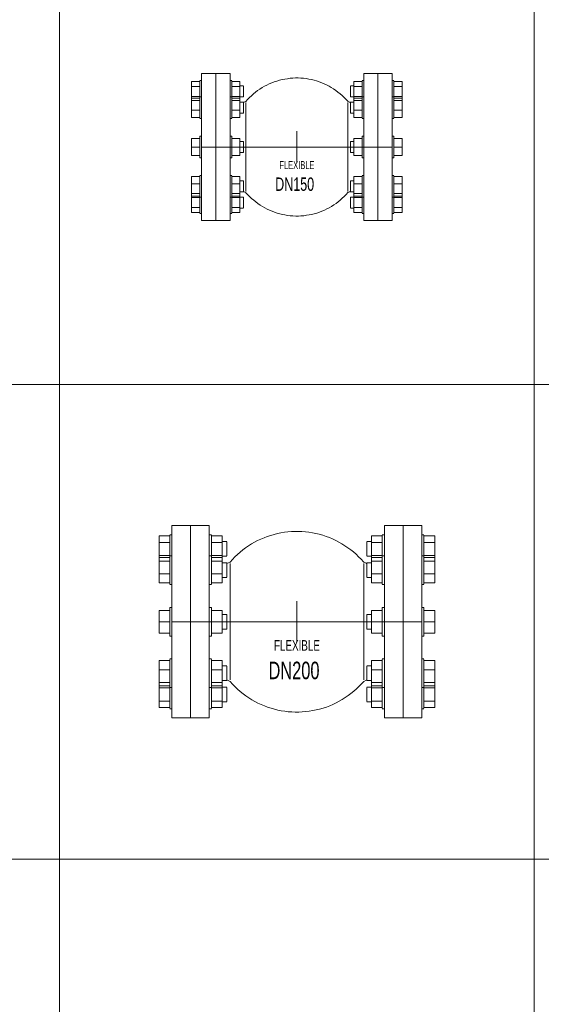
# Model space of a CAD drawing. Header units: millimetres. Extents: x 2339 to 23224, y 1509 to 18979.
# Tile 27 of 124: x 9109 to 10208, y 3903 to 5977. Entities that reach past the tile are written whole.
import ezdxf

# ---------------------------------------------------------------- set-up
doc = ezdxf.new("R2010")
doc.units = ezdxf.units.MM
doc.set_wipeout_variables(frame=1)
doc.layers.get('0').update_dxf_attribs({"lineweight": 0})
doc.styles.add('DISOCP', font='disocp.shx', dxfattribs={"width": 0.6})

# ---------------------------------------------------------------- blocks, each defined once
blk = doc.blocks.new('*U199')
blk.add_wipeout([(-84.2, -92.5), (-120.2, -92.5), (-120.2, -83.7), (-122.3, -83.7), (-122.3, -82.6), (-132.6, -82.6), (-132.6, 82.6), (-122.3, 82.6), (-122.3, 83.7), (-120.2, 83.7), (-120.2, 92.5), (-84.2, 92.5), (-84.2, 83.7), (-82.1, 83.7), (-82.1, 82.6), (-71.9, 82.6), (-71.9, 77), (-67.4, 77), (-67.4, 63), (-71.9, 63), (-71.9, 56.5), (-67.4, 56.5), (-67.4, 56.1), (-64.3, 57.3), (-56, 65.8), (-48, 72), (-39.3, 77.2), (-31.6, 80.8), (-23.6, 83.5), (-13.7, 85.8), (-1.9, 86.9), (10, 86.3), (18.3, 84.9), (28.1, 82.1), (37.5, 78.2), (47.7, 72.2), (54.4, 67.1), (58.2, 63.7), (64.1, 57.6), (67.6, 56), (67.4, 56.5), (71.9, 56.5), (71.9, 63), (67.4, 63), (67.4, 77), (71.9, 77), (71.9, 82.6), (82.1, 82.6), (82.1, 83.7), (83.2, 83.7), (84.2, 83.7), (84.2, 92.5), (120.2, 92.5), (120.2, 83.7), (122.3, 83.7), (122.3, 82.6), (132.6, 82.6), (132.6, -82.6), (122.3, -82.6), (122.3, -83.7), (120.2, -83.7), (120.2, -92.5), (84.2, -92.5), (84.2, -83.7), (82.1, -83.7), (82.1, -82.6), (71.9, -82.6), (71.9, -77), (67.4, -77), (67.4, -63), (71.9, -63), (71.9, -56.5), (67.4, -56.5), (66.7, -56.3), (64.3, -57.3), (56, -65.8), (50.7, -70), (46.6, -73), (42.2, -75.6), (37.8, -78), (31.6, -80.8), (26.8, -82.5), (20.3, -84.4), (13.7, -85.8), (5.2, -86.7), (-1.5, -86.9), (-8.3, -86.5), (-15, -85.6), (-23.2, -83.6), (-29.7, -81.5), (-37.5, -78.2), (-44.9, -74), (-51.8, -69.2), (-55.7, -66), (-60.6, -61.3), (-63, -58.8), (-64.1, -57.6), (-67.3, -56.1), (-67.3, -56.5), (-71.9, -56.5), (-71.9, -63), (-67.4, -63), (-67.4, -77), (-71.9, -77), (-71.9, -82.6), (-82.1, -82.6), (-82.1, -83.7), (-84.2, -83.7)])
for p, q in [((-102.2, 92.5), (-120.2, 92.5)), ((-120.2, 0), (-120.2, 92.5)), ((-102.2, 92.5), (-102.2, 0)), ((-84.2, 92.5), (-102.2, 92.5)), ((-102.2, 0), (-102.2, 92.5)), ((-84.2, 92.5), (-84.2, 0)), ((102.2, 92.5), (84.2, 92.5)), ((84.2, 0), (84.2, 92.5)), ((120.2, 92.5), (102.2, 92.5)), ((102.2, 0), (102.2, 92.5)), ((102.2, 92.5), (102.2, 0)), ((120.2, 92.5), (120.2, 0)), ((-132.6, 76.3), (-132.6, 82.6)), ((-122.3, 82.6), (-132.6, 82.6)), ((-132.6, 63.7), (-132.6, 76.3)), ((-122.3, 76.3), (-132.6, 76.3)), ((-120.2, 83.7), (-122.3, 83.7)), ((-122.3, 70), (-122.3, 83.3)), ((-82.1, 83.7), (-84.2, 83.7)), ((-82.1, 83.3), (-82.1, 70)), ((-71.9, 82.6), (-82.1, 82.6)), ((-71.9, 76.3), (-82.1, 76.3)), ((-71.9, 82.6), (-71.9, 76.3)), ((-67.4, 77), (-71.9, 77)), ((-71.9, 76.3), (-71.9, 63.7)), ((-67.4, 76.8), (-67.4, 70)), ((71.9, 77), (67.4, 77)), ((67.4, 70), (67.4, 76.8)), ((71.9, 76.3), (71.9, 82.6)), ((82.1, 82.6), (71.9, 82.6)), ((71.9, 63.7), (71.9, 76.3)), ((82.1, 76.3), (71.9, 76.3)), ((84.2, 83.7), (82.1, 83.7)), ((82.1, 70), (82.1, 83.3)), ((122.3, 83.7), (120.2, 83.7)), ((122.3, 83.3), (122.3, 70)), ((132.6, 82.6), (122.3, 82.6)), ((132.6, 76.3), (122.3, 76.3)), ((132.6, 82.6), (132.6, 76.3)), ((132.6, 76.3), (132.6, 63.7)), ((-132.6, 61.7), (-132.6, 63.7)), ((-132.6, 63.7), (-122.3, 63.7)), ((-122.3, 63.1), (-122.3, 70)), ((-120.2, 63.2), (-122.3, 63.2)), ((-122.3, 39.8), (-122.3, 62.8)), ((-82.1, 63.2), (-84.2, 63.2)), ((-82.1, 70), (-82.1, 63.1)), ((-82.1, 63.7), (-71.9, 63.7)), ((-82.1, 62.8), (-82.1, 39.8)), ((-71.9, 63.7), (-71.9, 61.7)), ((-71.9, 63), (-67.4, 63)), ((-67.4, 70), (-67.4, 63.2)), ((67.4, 63.2), (67.4, 70)), ((67.4, 63), (71.9, 63)), ((71.9, 61.7), (71.9, 63.7)), ((71.9, 63.7), (82.1, 63.7)), ((82.1, 63.1), (82.1, 70)), ((84.2, 63.2), (82.1, 63.2)), ((82.1, 39.8), (82.1, 62.8)), ((122.3, 63.2), (120.2, 63.2)), ((122.3, 70), (122.3, 63.1)), ((122.3, 63.7), (132.6, 63.7)), ((122.3, 62.8), (122.3, 39.8)), ((132.6, 63.7), (132.6, 61.7)), ((-132.6, 58.4), (-132.6, 61.7)), ((-122.3, 61.7), (-132.6, 61.7)), ((-132.6, 46.2), (-132.6, 58.4)), ((-122.3, 58.4), (-132.6, 58.4)), ((-71.9, 61.7), (-82.1, 61.7)), ((-71.9, 58.4), (-82.1, 58.4)), ((-71.9, 61.7), (-71.9, 58.4)), ((-71.9, 58.4), (-71.9, 46.2)), ((-67.4, 56.5), (-71.9, 56.5)), ((-67.4, 56.5), (-71.9, 56.5)), ((-67.4, 56.3), (-67.4, 44.5)), ((-67.4, 56.3), (-67.4, 56.3)), ((-64.3, 57.3), (-66.7, 56.3)), ((-64.3, 55.9), (-64.3, 0)), ((66.7, 56.3), (64.3, 57.3)), ((64.3, 55.9), (64.3, 0)), ((71.9, 56.5), (67.4, 56.5)), ((71.9, 56.5), (67.4, 56.5)), ((67.4, 44.5), (67.4, 56.3)), ((67.4, 56.3), (67.4, 56.3)), ((71.9, 58.4), (71.9, 61.7)), ((82.1, 61.7), (71.9, 61.7)), ((71.9, 46.2), (71.9, 58.4)), ((82.1, 58.4), (71.9, 58.4)), ((132.6, 61.7), (122.3, 61.7)), ((132.6, 58.4), (122.3, 58.4)), ((132.6, 61.7), (132.6, 58.4)), ((132.6, 58.4), (132.6, 46.2)), ((-132.6, 37.3), (-132.6, 46.2)), ((-122.3, 46.2), (-132.6, 46.2)), ((-132.6, 37.3), (-122.3, 37.3)), ((-122.3, 36.2), (-122.3, 39.8)), ((-71.9, 46.2), (-82.1, 46.2)), ((-82.1, 39.8), (-82.1, 36.2)), ((-82.1, 37.3), (-71.9, 37.3)), ((-71.9, 46.2), (-71.9, 37.3)), ((-71.9, 42.5), (-67.4, 42.5)), ((-67.4, 44.5), (-67.4, 42.7)), ((67.4, 42.7), (67.4, 44.5)), ((67.4, 42.5), (71.9, 42.5)), ((71.9, 37.3), (71.9, 46.2)), ((82.1, 46.2), (71.9, 46.2)), ((71.9, 37.3), (82.1, 37.3)), ((82.1, 36.2), (82.1, 39.8)), ((132.6, 46.2), (122.3, 46.2)), ((122.3, 39.8), (122.3, 36.2)), ((122.3, 37.3), (132.6, 37.3)), ((132.6, 46.2), (132.6, 37.3)), ((-122.3, 35.8), (-120.2, 35.8)), ((-84.2, 35.8), (-82.1, 35.8)), ((82.1, 35.8), (84.2, 35.8)), ((120.2, 35.8), (122.3, 35.8)), ((-120.2, 13.7), (-122.3, 13.7)), ((-122.3, 13.7), (-122.3, 13.3)), ((-122.3, -13.7), (-122.3, 13.7)), ((-82.1, 13.7), (-84.2, 13.7)), ((-82.1, 13.7), (-82.1, -13.7)), ((-82.1, 13.3), (-82.1, 13.7)), ((0, 19.8), (0, -19.8)), ((84.2, 13.7), (82.1, 13.7)), ((82.1, 13.7), (82.1, 13.3)), ((82.1, -13.7), (82.1, 13.7)), ((122.3, 13.7), (120.2, 13.7)), ((122.3, 13.7), (122.3, -13.7)), ((122.3, 13.3), (122.3, 13.7)), ((-132.6, 0), (-132.6, 10.9)), ((-122.3, 10.9), (-132.6, 10.9)), ((-132.6, -10.9), (-132.6, 0)), ((-122.3, 0), (-132.6, 0)), ((-120.2, 0), (120.2, 0)), ((-71.9, 10.9), (-82.1, 10.9)), ((-71.9, 0), (-82.1, 0)), ((-71.9, 10.9), (-71.9, 0)), ((-67.4, 7), (-71.9, 7)), ((-71.9, 0), (-71.9, -10.9)), ((-67.4, 7), (-67.4, -7)), ((-67.4, 6.8), (-67.4, 7)), ((-64.3, 0), (-64.3, -55.9)), ((64.3, 0), (64.3, -55.9)), ((71.9, 7), (67.4, 7)), ((67.4, 7), (67.4, 6.8)), ((67.4, -7), (67.4, 7)), ((71.9, 0), (71.9, 10.9)), ((82.1, 10.9), (71.9, 10.9)), ((71.9, -10.9), (71.9, 0)), ((82.1, 0), (71.9, 0)), ((132.6, 10.9), (122.3, 10.9)), ((132.6, 0), (122.3, 0)), ((132.6, 10.9), (132.6, 0)), ((132.6, 0), (132.6, -10.9)), ((-122.3, -10.9), (-132.6, -10.9)), ((-120.2, -92.5), (-120.2, 0)), ((-102.2, 0), (-102.2, -92.5)), ((-102.2, -92.5), (-102.2, 0)), ((-84.2, 0), (-84.2, -92.5)), ((-71.9, -10.9), (-82.1, -10.9)), ((-71.9, -7), (-67.4, -7)), ((-67.4, -7), (-67.4, -6.8)), ((67.4, -6.8), (67.4, -7)), ((67.4, -7), (71.9, -7)), ((82.1, -10.9), (71.9, -10.9)), ((84.2, -92.5), (84.2, 0)), ((102.2, -92.5), (102.2, 0)), ((102.2, 0), (102.2, -92.5)), ((120.2, 0), (120.2, -92.5)), ((132.6, -10.9), (122.3, -10.9)), ((-122.3, -13.3), (-122.3, -13.7)), ((-122.3, -13.7), (-120.2, -13.7)), ((-84.2, -13.7), (-82.1, -13.7)), ((-82.1, -13.7), (-82.1, -13.3)), ((82.1, -13.3), (82.1, -13.7)), ((82.1, -13.7), (84.2, -13.7)), ((120.2, -13.7), (122.3, -13.7)), ((122.3, -13.7), (122.3, -13.3)), ((-120.2, -35.8), (-122.3, -35.8)), ((-122.3, -39.8), (-122.3, -36.2)), ((-82.1, -35.8), (-84.2, -35.8)), ((-82.1, -36.2), (-82.1, -39.8)), ((84.2, -35.8), (82.1, -35.8)), ((82.1, -39.8), (82.1, -36.2)), ((122.3, -35.8), (120.2, -35.8)), ((122.3, -36.2), (122.3, -39.8)), ((-132.6, -46.2), (-132.6, -37.3)), ((-122.3, -37.3), (-132.6, -37.3)), ((-132.6, -58.4), (-132.6, -46.2)), ((-122.3, -46.2), (-132.6, -46.2)), ((-122.3, -62.8), (-122.3, -39.8)), ((-71.9, -37.3), (-82.1, -37.3)), ((-82.1, -39.8), (-82.1, -62.8)), ((-71.9, -46.2), (-82.1, -46.2)), ((-71.9, -37.3), (-71.9, -46.2)), ((-67.4, -42.5), (-71.9, -42.5)), ((-71.9, -46.2), (-71.9, -58.4)), ((-67.4, -42.7), (-67.4, -44.5)), ((-67.4, -44.5), (-67.4, -56.3)), ((71.9, -42.5), (67.4, -42.5)), ((67.4, -44.5), (67.4, -42.7)), ((67.4, -56.3), (67.4, -44.5)), ((71.9, -46.2), (71.9, -37.3)), ((82.1, -37.3), (71.9, -37.3)), ((71.9, -58.4), (71.9, -46.2)), ((82.1, -46.2), (71.9, -46.2)), ((82.1, -62.8), (82.1, -39.8)), ((132.6, -37.3), (122.3, -37.3)), ((122.3, -39.8), (122.3, -62.8)), ((132.6, -46.2), (122.3, -46.2)), ((132.6, -37.3), (132.6, -46.2)), ((132.6, -46.2), (132.6, -58.4)), ((-132.6, -61.7), (-132.6, -58.4)), ((-122.3, -58.4), (-132.6, -58.4)), ((-122.3, -61.7), (-132.6, -61.7)), ((-132.6, -63.7), (-132.6, -61.7)), ((-71.9, -58.4), (-82.1, -58.4)), ((-71.9, -61.7), (-82.1, -61.7)), ((-71.9, -56.5), (-67.4, -56.5)), ((-71.9, -56.5), (-67.4, -56.5)), ((-71.9, -58.4), (-71.9, -61.7)), ((-71.9, -61.7), (-71.9, -63.7)), ((-67.4, -56.3), (-67.4, -56.3)), ((-66.7, -56.3), (-64.3, -57.3)), ((64.3, -57.3), (66.7, -56.3)), ((67.4, -56.3), (67.4, -56.3)), ((67.4, -56.5), (71.9, -56.5)), ((67.4, -56.5), (71.9, -56.5)), ((71.9, -61.7), (71.9, -58.4)), ((82.1, -58.4), (71.9, -58.4)), ((82.1, -61.7), (71.9, -61.7)), ((71.9, -63.7), (71.9, -61.7)), ((132.6, -58.4), (122.3, -58.4)), ((132.6, -61.7), (122.3, -61.7)), ((132.6, -58.4), (132.6, -61.7)), ((132.6, -61.7), (132.6, -63.7)), ((-132.6, -76.3), (-132.6, -63.7)), ((-122.3, -63.7), (-132.6, -63.7)), ((-122.3, -70), (-122.3, -63.1)), ((-122.3, -63.2), (-120.2, -63.2)), ((-122.3, -83.3), (-122.3, -70)), ((-84.2, -63.2), (-82.1, -63.2)), ((-82.1, -63.1), (-82.1, -70)), ((-71.9, -63.7), (-82.1, -63.7)), ((-82.1, -70), (-82.1, -83.3)), ((-67.4, -63), (-71.9, -63)), ((-71.9, -63.7), (-71.9, -76.3)), ((-67.4, -63.2), (-67.4, -70)), ((-67.4, -70), (-67.4, -76.8)), ((71.9, -63), (67.4, -63)), ((67.4, -70), (67.4, -63.2)), ((67.4, -76.8), (67.4, -70)), ((71.9, -76.3), (71.9, -63.7)), ((82.1, -63.7), (71.9, -63.7)), ((82.1, -70), (82.1, -63.1)), ((82.1, -63.2), (84.2, -63.2)), ((82.1, -83.3), (82.1, -70)), ((120.2, -63.2), (122.3, -63.2)), ((122.3, -63.1), (122.3, -70)), ((132.6, -63.7), (122.3, -63.7)), ((122.3, -70), (122.3, -83.3)), ((132.6, -63.7), (132.6, -76.3)), ((-132.6, -82.6), (-132.6, -76.3)), ((-122.3, -76.3), (-132.6, -76.3)), ((-122.3, -82.6), (-132.6, -82.6)), ((-122.3, -83.7), (-120.2, -83.7)), ((-84.2, -83.7), (-82.1, -83.7)), ((-71.9, -76.3), (-82.1, -76.3)), ((-71.9, -82.6), (-82.1, -82.6)), ((-71.9, -76.3), (-71.9, -82.6)), ((-71.9, -77), (-67.4, -77)), ((67.4, -77), (71.9, -77)), ((71.9, -82.6), (71.9, -76.3)), ((82.1, -76.3), (71.9, -76.3)), ((82.1, -82.6), (71.9, -82.6)), ((82.1, -83.7), (84.2, -83.7)), ((120.2, -83.7), (122.3, -83.7)), ((132.6, -76.3), (122.3, -76.3)), ((132.6, -82.6), (122.3, -82.6)), ((132.6, -76.3), (132.6, -82.6)), ((-120.2, -92.5), (-102.2, -92.5)), ((-102.2, -92.5), (-84.2, -92.5)), ((84.2, -92.5), (102.2, -92.5)), ((102.2, -92.5), (120.2, -92.5))]:
    blk.add_line(p, q)
at = {"flags": 128}
for points in [[(-64.3, 57.3), (-62.1, 59.9), (-59.7, 62.3), (-57.2, 64.6), (-54.7, 66.9), (-52.1, 69), (-49.4, 71), (-46.6, 73), (-43.7, 74.8), (-40.8, 76.5), (-37.8, 78), (-34.7, 79.5), (-31.6, 80.8), (-28.4, 82), (-25.2, 83.1), (-21.9, 84), (-18.6, 84.8), (-15.3, 85.5), (-12, 86), (-8.6, 86.5), (-5.2, 86.7), (-1.9, 86.9), (1.5, 86.9), (4.9, 86.8), (8.3, 86.5), (11.7, 86.1), (15, 85.6), (18.3, 84.9), (21.6, 84.1), (24.9, 83.2), (28.1, 82.1), (31.3, 80.9), (34.4, 79.6), (37.5, 78.2), (40.5, 76.6), (43.4, 74.9), (46.3, 73.1), (49.1, 71.2), (51.8, 69.2), (54.4, 67.1), (57, 64.9), (59.5, 62.5), (61.8, 60.1), (64.1, 57.6), (64.3, 57.3)], [(-67.5, 56), (-67.1, 56.2), (-66.7, 56.3)], [(66.7, 56.3), (67.1, 56.2), (67.6, 56)], [(-66.7, -56.3), (-67.1, -56.2), (-67.6, -56)], [(64.3, -57.3), (62.1, -59.9), (59.7, -62.3), (57.2, -64.6), (54.7, -66.9), (52.1, -69), (49.4, -71), (46.6, -73), (43.7, -74.8), (40.8, -76.5), (37.8, -78), (34.7, -79.5), (31.6, -80.8), (28.4, -82), (25.2, -83.1), (21.9, -84), (18.6, -84.8), (15.3, -85.5), (12, -86), (8.6, -86.5), (5.2, -86.7), (1.9, -86.9), (-1.5, -86.9), (-4.9, -86.8), (-8.3, -86.5), (-11.7, -86.1), (-15, -85.6), (-18.3, -84.9), (-21.6, -84.1), (-24.9, -83.2), (-28.1, -82.1), (-31.3, -80.9), (-34.4, -79.6), (-37.5, -78.2), (-40.5, -76.6), (-43.4, -74.9), (-46.3, -73.1), (-49.1, -71.2), (-51.8, -69.2), (-54.4, -67.1), (-57, -64.9), (-59.5, -62.5), (-61.8, -60.1), (-64.1, -57.6), (-64.3, -57.3)], [(67.5, -56), (67.1, -56.2), (66.7, -56.3)]]:
    blk.add_lwpolyline(points, dxfattribs=at)
at = {"style": 'DISOCP', "width": 0.7}
for s, height, p in [('FLEXIBLE', 10.11, (-22, -27.8)), ('DN150', 16.84, (-27.3, -55.2))]:
    blk.add_text(s, height=height, dxfattribs=at).set_placement(p)
blk = doc.blocks.new('*U198')
blk.add_wipeout([(-84.23, -92.5), (-120.23, -92.5), (-120.23, -83.73), (-122.29, -83.73), (-122.29, -82.61), (-132.6, -82.61), (-132.6, 82.61), (-122.29, 82.61), (-122.29, 83.73), (-120.23, 83.73), (-120.23, 92.5), (-84.23, 92.5), (-84.23, 83.73), (-82.1, 83.73), (-82.1, 82.61), (-71.86, 82.61), (-71.86, 77.01), (-67.4, 77.01), (-67.4, 62.99), (-71.86, 62.99), (-71.86, 56.51), (-67.4, 56.51), (-67.4, 56.05), (-64.31, 57.33), (-55.97, 65.75), (-47.96, 72), (-39.26, 77.24), (-31.57, 80.8), (-23.56, 83.54), (-13.66, 85.78), (-1.86, 86.88), (9.98, 86.29), (18.33, 84.89), (28.1, 82.11), (37.46, 78.17), (47.69, 72.18), (54.45, 67.09), (58.23, 63.69), (64.09, 57.58), (67.56, 55.99), (67.4, 56.51), (71.86, 56.51), (71.86, 62.99), (67.4, 62.99), (67.4, 77.01), (71.86, 77.01), (71.86, 82.61), (82.1, 82.61), (82.1, 83.73), (83.17, 83.73), (84.23, 83.73), (84.23, 92.5), (120.23, 92.5), (120.23, 83.73), (122.29, 83.73), (122.29, 82.61), (132.6, 82.61), (132.6, -82.61), (122.29, -82.61), (122.29, -83.73), (120.23, -83.73), (120.23, -92.5), (84.23, -92.5), (84.23, -83.73), (82.1, -83.73), (82.1, -82.61), (71.86, -82.61), (71.86, -77.01), (67.4, -77.01), (67.4, -62.99), (71.86, -62.99), (71.86, -56.51), (67.4, -56.51), (66.68, -56.32), (64.31, -57.33), (55.97, -65.75), (50.71, -70.02), (46.56, -72.96), (42.23, -75.61), (37.76, -78.02), (31.57, -80.8), (26.8, -82.53), (20.29, -84.42), (13.66, -85.78), (5.24, -86.74), (-1.53, -86.89), (-8.29, -86.49), (-15, -85.56), (-23.25, -83.63), (-29.68, -81.51), (-37.46, -78.17), (-44.85, -74.03), (-51.81, -69.21), (-55.72, -65.97), (-60.64, -61.31), (-62.96, -58.84), (-64.09, -57.58), (-67.34, -56.07), (-67.34, -56.51), (-71.86, -56.51), (-71.86, -62.99), (-67.4, -62.99), (-67.4, -77.01), (-71.86, -77.01), (-71.86, -82.61), (-82.1, -82.61), (-82.1, -83.73), (-84.23, -83.73)])
for p, q in [((-102.23, 92.5), (-120.23, 92.5)), ((-120.23, 0), (-120.23, 92.5)), ((-102.23, 92.5), (-102.23, 0)), ((-84.23, 92.5), (-102.23, 92.5)), ((-102.23, 0), (-102.23, 92.5)), ((-84.23, 92.5), (-84.23, 0)), ((102.23, 92.5), (84.23, 92.5)), ((84.23, 0), (84.23, 92.5)), ((120.23, 92.5), (102.23, 92.5)), ((102.23, 0), (102.23, 92.5)), ((102.23, 92.5), (102.23, 0)), ((120.23, 92.5), (120.23, 0)), ((-132.6, 76.3), (-132.6, 82.61)), ((-122.29, 82.61), (-132.6, 82.61)), ((-132.6, 63.7), (-132.6, 76.3)), ((-122.29, 76.3), (-132.6, 76.3)), ((-120.23, 83.73), (-122.29, 83.73)), ((-122.29, 70), (-122.29, 83.26)), ((-82.1, 83.73), (-84.23, 83.73)), ((-82.1, 83.26), (-82.1, 70)), ((-71.86, 82.61), (-82.1, 82.61)), ((-71.86, 76.3), (-82.1, 76.3)), ((-71.86, 82.61), (-71.86, 76.3)), ((-67.4, 77.01), (-71.86, 77.01)), ((-71.86, 76.3), (-71.86, 63.7)), ((-67.4, 76.77), (-67.4, 70)), ((71.86, 77.01), (67.4, 77.01)), ((67.4, 70), (67.4, 76.77)), ((71.86, 76.3), (71.86, 82.61)), ((82.1, 82.61), (71.86, 82.61)), ((71.86, 63.7), (71.86, 76.3)), ((82.1, 76.3), (71.86, 76.3)), ((84.23, 83.73), (82.1, 83.73)), ((82.1, 70), (82.1, 83.26)), ((122.29, 83.73), (120.23, 83.73)), ((122.29, 83.26), (122.29, 70)), ((132.6, 82.61), (122.29, 82.61)), ((132.6, 76.3), (122.29, 76.3)), ((132.6, 82.61), (132.6, 76.3)), ((132.6, 76.3), (132.6, 63.7)), ((-122.29, 63.14), (-122.29, 70)), ((-82.1, 70), (-82.1, 63.14)), ((-67.4, 70), (-67.4, 63.23)), ((67.4, 63.23), (67.4, 70)), ((82.1, 63.14), (82.1, 70)), ((122.29, 70), (122.29, 63.14)), ((-132.6, 61.68), (-132.6, 63.7)), ((-132.6, 63.7), (-122.29, 63.7)), ((-132.6, 58.41), (-132.6, 61.68)), ((-122.29, 61.68), (-132.6, 61.68)), ((-132.6, 46.23), (-132.6, 58.41)), ((-122.29, 58.41), (-132.6, 58.41)), ((-120.23, 63.22), (-122.29, 63.22)), ((-122.29, 39.79), (-122.29, 62.76)), ((-82.1, 63.22), (-84.23, 63.22)), ((-82.1, 63.7), (-71.86, 63.7)), ((-82.1, 62.76), (-82.1, 39.79)), ((-71.86, 61.68), (-82.1, 61.68)), ((-71.86, 58.41), (-82.1, 58.41)), ((-71.86, 63.7), (-71.86, 61.68)), ((-71.86, 62.99), (-67.4, 62.99)), ((-71.86, 61.68), (-71.86, 58.41)), ((-71.86, 58.41), (-71.86, 46.23)), ((-64.31, 57.33), (-66.68, 56.32)), ((66.68, 56.32), (64.31, 57.33)), ((67.4, 62.99), (71.86, 62.99)), ((71.86, 61.68), (71.86, 63.7)), ((71.86, 63.7), (82.1, 63.7)), ((71.86, 58.41), (71.86, 61.68)), ((82.1, 61.68), (71.86, 61.68)), ((71.86, 46.23), (71.86, 58.41)), ((82.1, 58.41), (71.86, 58.41)), ((84.23, 63.22), (82.1, 63.22)), ((82.1, 39.79), (82.1, 62.76)), ((122.29, 63.22), (120.23, 63.22)), ((122.29, 63.7), (132.6, 63.7)), ((122.29, 62.76), (122.29, 39.79)), ((132.6, 61.68), (122.29, 61.68)), ((132.6, 58.41), (122.29, 58.41)), ((132.6, 63.7), (132.6, 61.68)), ((132.6, 61.68), (132.6, 58.41)), ((132.6, 58.41), (132.6, 46.23)), ((-67.4, 56.51), (-71.86, 56.51)), ((-67.4, 56.51), (-71.86, 56.51)), ((-67.4, 56.27), (-67.4, 44.54)), ((-67.4, 56.27), (-67.4, 56.27)), ((-64.31, 55.9), (-64.31, 0)), ((64.31, 55.9), (64.31, 0)), ((71.86, 56.51), (67.4, 56.51)), ((71.86, 56.51), (67.4, 56.51)), ((67.4, 44.54), (67.4, 56.27)), ((67.4, 56.27), (67.4, 56.27)), ((-132.6, 37.32), (-132.6, 46.23)), ((-122.29, 46.23), (-132.6, 46.23)), ((-122.29, 36.24), (-122.29, 39.79)), ((-71.86, 46.23), (-82.1, 46.23)), ((-82.1, 39.79), (-82.1, 36.24)), ((-71.86, 46.23), (-71.86, 37.32)), ((-71.86, 42.48), (-67.4, 42.48)), ((-67.4, 44.54), (-67.4, 42.72)), ((67.4, 42.72), (67.4, 44.54)), ((67.4, 42.48), (71.86, 42.48)), ((71.86, 37.32), (71.86, 46.23)), ((82.1, 46.23), (71.86, 46.23)), ((82.1, 36.24), (82.1, 39.79)), ((132.6, 46.23), (122.29, 46.23)), ((122.29, 39.79), (122.29, 36.24)), ((132.6, 46.23), (132.6, 37.32)), ((-132.6, 37.32), (-122.29, 37.32)), ((-122.29, 35.77), (-120.23, 35.77)), ((-84.23, 35.77), (-82.1, 35.77)), ((-82.1, 37.32), (-71.86, 37.32)), ((71.86, 37.32), (82.1, 37.32)), ((82.1, 35.77), (84.23, 35.77)), ((120.23, 35.77), (122.29, 35.77)), ((122.29, 37.32), (132.6, 37.32)), ((0, 19.77), (0, -19.77)), ((-132.6, 0), (-132.6, 10.92)), ((-122.29, 10.92), (-132.6, 10.92)), ((-120.23, 13.73), (-122.29, 13.73)), ((-122.29, 13.73), (-122.29, 13.26)), ((-122.29, -13.73), (-122.29, 13.73)), ((-82.1, 13.73), (-84.23, 13.73)), ((-82.1, 13.73), (-82.1, -13.73)), ((-82.1, 13.26), (-82.1, 13.73)), ((-71.86, 10.92), (-82.1, 10.92)), ((-71.86, 10.92), (-71.86, 0)), ((71.86, 0), (71.86, 10.92)), ((82.1, 10.92), (71.86, 10.92)), ((84.23, 13.73), (82.1, 13.73)), ((82.1, 13.73), (82.1, 13.26)), ((82.1, -13.73), (82.1, 13.73)), ((122.29, 13.73), (120.23, 13.73)), ((122.29, 13.73), (122.29, -13.73)), ((122.29, 13.26), (122.29, 13.73)), ((132.6, 10.92), (122.29, 10.92)), ((132.6, 10.92), (132.6, 0)), ((-132.6, -10.92), (-132.6, 0)), ((-122.29, 0), (-132.6, 0)), ((-120.23, 0), (120.23, 0)), ((-71.86, 0), (-82.1, 0)), ((-67.4, 7.01), (-71.86, 7.01)), ((-71.86, 0), (-71.86, -10.92)), ((-67.4, 7.01), (-67.4, -7.01)), ((-67.4, 6.77), (-67.4, 7.01)), ((-64.31, 0), (-64.31, -55.9)), ((64.31, 0), (64.31, -55.9)), ((71.86, 7.01), (67.4, 7.01)), ((67.4, 7.01), (67.4, 6.77)), ((67.4, -7.01), (67.4, 7.01)), ((71.86, -10.92), (71.86, 0)), ((82.1, 0), (71.86, 0)), ((132.6, 0), (122.29, 0)), ((132.6, 0), (132.6, -10.92)), ((-120.23, -92.5), (-120.23, 0)), ((-102.23, 0), (-102.23, -92.5)), ((-102.23, -92.5), (-102.23, 0)), ((-84.23, 0), (-84.23, -92.5)), ((-71.86, -7.01), (-67.4, -7.01)), ((-67.4, -7.01), (-67.4, -6.77)), ((67.4, -6.77), (67.4, -7.01)), ((67.4, -7.01), (71.86, -7.01)), ((84.23, -92.5), (84.23, 0)), ((102.23, -92.5), (102.23, 0)), ((102.23, 0), (102.23, -92.5)), ((120.23, 0), (120.23, -92.5)), ((-122.29, -10.92), (-132.6, -10.92)), ((-122.29, -13.26), (-122.29, -13.73)), ((-122.29, -13.73), (-120.23, -13.73)), ((-84.23, -13.73), (-82.1, -13.73)), ((-71.86, -10.92), (-82.1, -10.92)), ((-82.1, -13.73), (-82.1, -13.26)), ((82.1, -10.92), (71.86, -10.92)), ((82.1, -13.26), (82.1, -13.73)), ((82.1, -13.73), (84.23, -13.73)), ((120.23, -13.73), (122.29, -13.73)), ((132.6, -10.92), (122.29, -10.92)), ((122.29, -13.73), (122.29, -13.26)), ((-132.6, -46.23), (-132.6, -37.32)), ((-122.29, -37.32), (-132.6, -37.32)), ((-120.23, -35.77), (-122.29, -35.77)), ((-122.29, -39.79), (-122.29, -36.24)), ((-82.1, -35.77), (-84.23, -35.77)), ((-82.1, -36.24), (-82.1, -39.79)), ((-71.86, -37.32), (-82.1, -37.32)), ((-71.86, -37.32), (-71.86, -46.23)), ((71.86, -46.23), (71.86, -37.32)), ((82.1, -37.32), (71.86, -37.32)), ((84.23, -35.77), (82.1, -35.77)), ((82.1, -39.79), (82.1, -36.24)), ((122.29, -35.77), (120.23, -35.77)), ((122.29, -36.24), (122.29, -39.79)), ((132.6, -37.32), (122.29, -37.32)), ((132.6, -37.32), (132.6, -46.23)), ((-132.6, -58.41), (-132.6, -46.23)), ((-122.29, -46.23), (-132.6, -46.23)), ((-122.29, -62.76), (-122.29, -39.79)), ((-82.1, -39.79), (-82.1, -62.76)), ((-71.86, -46.23), (-82.1, -46.23)), ((-67.4, -42.48), (-71.86, -42.48)), ((-71.86, -46.23), (-71.86, -58.41)), ((-67.4, -42.72), (-67.4, -44.54)), ((-67.4, -44.54), (-67.4, -56.27)), ((71.86, -42.48), (67.4, -42.48)), ((67.4, -44.54), (67.4, -42.72)), ((67.4, -56.27), (67.4, -44.54)), ((71.86, -58.41), (71.86, -46.23)), ((82.1, -46.23), (71.86, -46.23)), ((82.1, -62.76), (82.1, -39.79)), ((122.29, -39.79), (122.29, -62.76)), ((132.6, -46.23), (122.29, -46.23)), ((132.6, -46.23), (132.6, -58.41)), ((-71.86, -56.51), (-67.4, -56.51)), ((-71.86, -56.51), (-67.4, -56.51)), ((-67.4, -56.27), (-67.4, -56.27)), ((-66.68, -56.32), (-64.31, -57.33)), ((64.31, -57.33), (66.68, -56.32)), ((67.4, -56.27), (67.4, -56.27)), ((67.4, -56.51), (71.86, -56.51)), ((67.4, -56.51), (71.86, -56.51)), ((-132.6, -61.68), (-132.6, -58.41)), ((-122.29, -58.41), (-132.6, -58.41)), ((-122.29, -61.68), (-132.6, -61.68)), ((-132.6, -63.7), (-132.6, -61.68)), ((-132.6, -76.3), (-132.6, -63.7)), ((-122.29, -63.7), (-132.6, -63.7)), ((-122.29, -70), (-122.29, -63.11)), ((-122.29, -63.22), (-120.23, -63.22)), ((-84.23, -63.22), (-82.1, -63.22)), ((-71.86, -58.41), (-82.1, -58.41)), ((-71.86, -61.68), (-82.1, -61.68)), ((-82.1, -63.11), (-82.1, -70)), ((-71.86, -63.7), (-82.1, -63.7)), ((-71.86, -58.41), (-71.86, -61.68)), ((-71.86, -61.68), (-71.86, -63.7)), ((-67.4, -62.99), (-71.86, -62.99)), ((-71.86, -63.7), (-71.86, -76.3)), ((-67.4, -63.23), (-67.4, -70)), ((71.86, -62.99), (67.4, -62.99)), ((67.4, -70), (67.4, -63.23)), ((71.86, -61.68), (71.86, -58.41)), ((82.1, -58.41), (71.86, -58.41)), ((82.1, -61.68), (71.86, -61.68)), ((71.86, -63.7), (71.86, -61.68)), ((71.86, -76.3), (71.86, -63.7)), ((82.1, -63.7), (71.86, -63.7)), ((82.1, -70), (82.1, -63.11)), ((82.1, -63.22), (84.23, -63.22)), ((120.23, -63.22), (122.29, -63.22)), ((132.6, -58.41), (122.29, -58.41)), ((132.6, -61.68), (122.29, -61.68)), ((122.29, -63.11), (122.29, -70)), ((132.6, -63.7), (122.29, -63.7)), ((132.6, -58.41), (132.6, -61.68)), ((132.6, -61.68), (132.6, -63.7)), ((132.6, -63.7), (132.6, -76.3)), ((-122.29, -83.26), (-122.29, -70)), ((-82.1, -70), (-82.1, -83.26)), ((-67.4, -70), (-67.4, -76.77)), ((67.4, -76.77), (67.4, -70)), ((82.1, -83.26), (82.1, -70)), ((122.29, -70), (122.29, -83.26)), ((-132.6, -82.61), (-132.6, -76.3)), ((-122.29, -76.3), (-132.6, -76.3)), ((-122.29, -82.61), (-132.6, -82.61)), ((-122.29, -83.73), (-120.23, -83.73)), ((-84.23, -83.73), (-82.1, -83.73)), ((-71.86, -76.3), (-82.1, -76.3)), ((-71.86, -82.61), (-82.1, -82.61)), ((-71.86, -76.3), (-71.86, -82.61)), ((-71.86, -77.01), (-67.4, -77.01)), ((67.4, -77.01), (71.86, -77.01)), ((71.86, -82.61), (71.86, -76.3)), ((82.1, -76.3), (71.86, -76.3)), ((82.1, -82.61), (71.86, -82.61)), ((82.1, -83.73), (84.23, -83.73)), ((120.23, -83.73), (122.29, -83.73)), ((132.6, -76.3), (122.29, -76.3)), ((132.6, -82.61), (122.29, -82.61)), ((132.6, -76.3), (132.6, -82.61)), ((-120.23, -92.5), (-102.23, -92.5)), ((-102.23, -92.5), (-84.23, -92.5)), ((84.23, -92.5), (102.23, -92.5)), ((102.23, -92.5), (120.23, -92.5))]:
    blk.add_line(p, q)
at = {"flags": 128}
for points in [[(-64.31, 57.33), (-62.05, 59.86), (-59.69, 62.3), (-57.24, 64.63), (-54.7, 66.87), (-52.07, 69.01), (-49.36, 71.04), (-46.56, 72.96), (-43.7, 74.76), (-40.76, 76.45), (-37.76, 78.02), (-34.69, 79.47), (-31.57, 80.8), (-28.41, 82), (-25.19, 83.07), (-21.94, 84.01), (-18.65, 84.82), (-15.33, 85.5), (-11.98, 86.05), (-8.62, 86.46), (-5.24, 86.74), (-1.86, 86.88), (1.53, 86.89), (4.92, 86.76), (8.29, 86.49), (11.66, 86.09), (15, 85.56), (18.33, 84.89), (21.62, 84.1), (24.88, 83.17), (28.1, 82.11), (31.27, 80.92), (34.39, 79.6), (37.46, 78.17), (40.47, 76.61), (43.41, 74.93), (46.29, 73.14), (49.09, 71.23), (51.81, 69.21), (54.45, 67.09), (57, 64.86), (59.46, 62.53), (61.83, 60.1), (64.09, 57.58), (64.31, 57.33)], [(-67.51, 56.01), (-67.07, 56.17), (-66.68, 56.32)], [(66.68, 56.32), (67.12, 56.15), (67.56, 55.99)], [(-66.68, -56.32), (-67.12, -56.15), (-67.56, -55.99)], [(67.51, -56.01), (67.07, -56.17), (66.68, -56.32)], [(64.31, -57.33), (62.05, -59.86), (59.69, -62.3), (57.24, -64.63), (54.7, -66.87), (52.07, -69.01), (49.36, -71.04), (46.56, -72.96), (43.7, -74.76), (40.76, -76.45), (37.76, -78.02), (34.69, -79.47), (31.57, -80.8), (28.41, -82), (25.19, -83.07), (21.94, -84.01), (18.65, -84.82), (15.33, -85.5), (11.98, -86.05), (8.62, -86.46), (5.24, -86.74), (1.86, -86.88), (-1.53, -86.89), (-4.92, -86.76), (-8.29, -86.49), (-11.66, -86.09), (-15, -85.56), (-18.33, -84.89), (-21.62, -84.1), (-24.88, -83.17), (-28.1, -82.11), (-31.27, -80.92), (-34.39, -79.6), (-37.46, -78.17), (-40.47, -76.61), (-43.41, -74.93), (-46.29, -73.14), (-49.09, -71.23), (-51.81, -69.21), (-54.45, -67.09), (-57, -64.86), (-59.46, -62.53), (-61.83, -60.1), (-64.09, -57.58), (-64.31, -57.33)]]:
    blk.add_lwpolyline(points, dxfattribs=at)
at = {"style": 'DISOCP', "width": 0.7}
for s, height, p in [('FLEXIBLE', 10.106, (-21.98, -27.81)), ('DN200', 16.844, (-27.29, -55.25))]:
    blk.add_text(s, height=height, dxfattribs=at).set_placement(p)

msp = doc.modelspace()

# ---------------------------------------------------------------- linework, layer by layer
for p, q in [((9193.1, 1508.9), (9193.1, 16868.4)), ((10193.1, 1508.9), (10193.1, 16868.4)), ((2339.1, 5208.9), (19193.1, 5208.9)), ((2339.1, 4208.9), (19193.1, 4208.9))]:
    msp.add_line(p, q)

# ---------------------------------------------------------------- block references
for name, p, xscale, yscale, zscale in [('*U199', (9693.1, 5708.9), 1.672830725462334, 1.672830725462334, 1.672830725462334), ('*U198', (9693.1, 4708.9), 2.19061166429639, 2.19061166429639, 2.19061166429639)]:
    msp.add_blockref(name, p, dxfattribs=dict(xscale=xscale, yscale=yscale, zscale=zscale))

doc.saveas('drawing.dxf')
